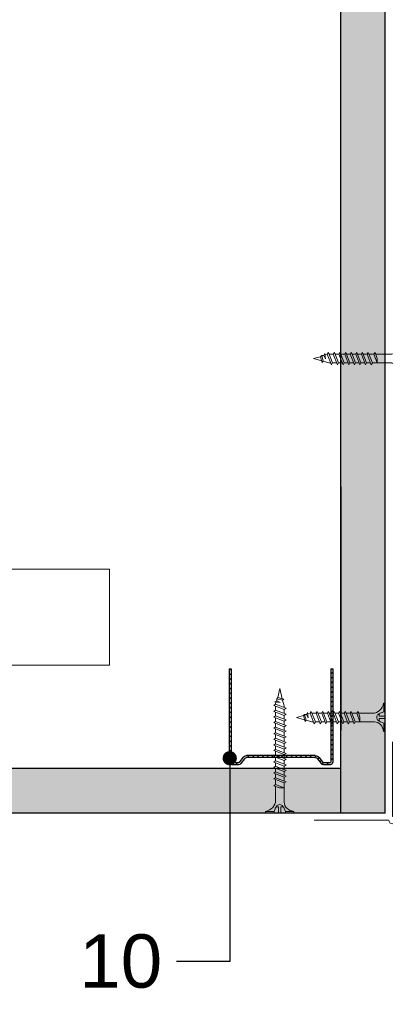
# Model space of a CAD drawing. Header units: millimetres. Extents: x 2264 to 5084, y 1145 to 2026.
# Tile 4 of 12: x 2748 to 2851, y 1472 to 1749. Entities that reach past the tile are written whole.
import ezdxf
from ezdxf import colors
from ezdxf.entities.mleader import LeaderData, LeaderLine
from ezdxf.math import Vec2, Vec3

# ---------------------------------------------------------------- set-up
doc = ezdxf.new("R2010")
doc.units = ezdxf.units.MM
for name, color, linetype, lineweight in [('_RIGIPS AKCESORIA', 7, 'Continuous', 18), ('_RIGIPS G-K', 7, 'Continuous', 25), ('_RIGIPS PROFIL', 7, 'Continuous', 9)]:
    doc.layers.add(name, color=color, linetype=linetype, lineweight=lineweight)
doc.styles.get("Standard").update_dxf_attribs({"font": 'arial.ttf'})

# ---------------------------------------------------------------- blocks, each defined once
blk = doc.blocks.new('naroznik')
at = {"layer": '_RIGIPS AKCESORIA'}
for p, q in [((430.5, 91.65), (451.5, 91.65)), ((429.5, 69.65), (429.5, 90.65))]:
    blk.add_line(p, q, dxfattribs=at)
blk.add_arc((429.5, 91.65), 1, 0, 270, dxfattribs=at)
blk = doc.blocks.new('TN 35')
at = {"layer": '_RIGIPS AKCESORIA'}
for p, q in [((0, -0.84), (0, 7.16)), ((0, 7.16), (0.46, 7.16)), ((0.46, 7.16), (0.46, 4.78)), ((0.46, 4.78), (0, 4.78)), ((0, 3.5), (1.77, 3.5)), ((0, 2.83), (1.77, 2.83)), ((1.77, 3.5), (1.77, 4.2)), ((1.77, 2.83), (1.77, 2.18)), ((3.02, 4.46), (8.47, 4.46)), ((7.12, 4.46), (7.12, 3.18)), ((8.03, 2.01), (7.12, 4.46)), ((7.12, 3.18), (7.65, 1.53)), ((8.47, 4.46), (8.79, 5)), ((9.61, 1.51), (8.47, 4.46)), ((8.79, 5), (9.93, 2.01)), ((9, 4.46), (10.1, 4.46)), ((10.1, 4.46), (10.41, 5)), ((11.23, 1.51), (10.1, 4.46)), ((10.41, 5), (11.56, 2.01)), ((10.62, 4.46), (11.67, 4.46)), ((11.67, 4.46), (11.99, 5)), ((12.81, 1.51), (11.67, 4.46)), ((11.99, 5), (13.14, 2.01)), ((12.2, 4.46), (13.21, 4.46)), ((13.21, 4.46), (13.52, 5)), ((14.34, 1.51), (13.21, 4.46)), ((13.52, 5), (14.67, 2.01)), ((13.73, 4.46), (14.8, 4.46)), ((14.8, 4.46), (15.12, 5)), ((15.94, 1.51), (14.8, 4.46)), ((15.12, 5), (16.26, 2.01)), ((15.33, 4.46), (16.42, 4.46)), ((16.42, 4.46), (16.73, 5)), ((17.55, 1.51), (16.42, 4.46)), ((16.73, 5), (17.88, 2.01)), ((16.94, 4.46), (17.99, 4.46)), ((17.99, 4.46), (18.31, 5)), ((19.13, 1.51), (17.99, 4.46)), ((18.31, 5), (19.45, 2.01)), ((18.52, 4.46), (19.57, 4.46)), ((19.57, 4.46), (19.88, 5)), ((20.7, 1.51), (19.57, 4.46)), ((19.88, 5), (21.03, 2.01)), ((20.09, 4.46), (21.14, 4.46)), ((21.14, 4.46), (21.46, 5)), ((22.28, 1.51), (21.14, 4.46)), ((21.46, 5), (22.6, 2.01)), ((21.67, 4.46), (22.72, 4.46)), ((22.72, 4.46), (23.03, 5)), ((23.85, 1.51), (22.72, 4.46)), ((23.03, 5), (24.18, 2.01)), ((23.24, 4.46), (24.29, 4.46)), ((24.29, 4.46), (24.61, 5)), ((25.43, 1.51), (24.29, 4.46)), ((24.61, 5), (25.75, 2.01)), ((24.81, 4.46), (25.87, 4.46)), ((25.87, 4.46), (26.18, 5)), ((27, 1.51), (25.87, 4.46)), ((26.18, 5), (27.33, 2.01)), ((26.39, 4.46), (27.44, 4.46)), ((27.44, 4.46), (27.76, 5)), ((28.58, 1.51), (27.44, 4.46)), ((27.76, 5), (28.9, 2.01)), ((27.96, 4.46), (29.13, 4.46)), ((29.13, 4.46), (29.45, 5)), ((30.27, 1.51), (29.13, 4.46)), ((29.45, 5), (30.59, 2.01)), ((29.65, 4.46), (30.15, 4.46)), ((30.15, 4.46), (31.73, 3.98)), ((31.3, 1.83), (31.12, 3.28)), ((31.12, 3.28), (31.59, 2.4)), ((31.73, 3.98), (32.01, 4.37)), ((32.15, 2.36), (31.73, 3.98)), ((32.01, 4.37), (32.48, 2.71)), ((32.16, 3.85), (35, 3.24)), ((35, 3.24), (32.48, 2.71)), ((0.46, 1.64), (0, 1.64)), ((0.46, -0.84), (0.46, 1.64)), ((7.49, 2.01), (3.55, 2.01)), ((7.65, 1.53), (8.03, 2.01)), ((9.41, 2.01), (8.03, 2.01)), ((9.93, 2.01), (9.61, 1.51)), ((11.04, 2.01), (9.93, 2.01)), ((11.56, 2.01), (11.23, 1.51)), ((12.61, 2.01), (11.56, 2.01)), ((13.14, 2.01), (12.81, 1.51)), ((14.15, 2.01), (13.14, 2.01)), ((14.67, 2.01), (14.34, 1.51)), ((15.74, 2.01), (14.67, 2.01)), ((16.26, 2.01), (15.94, 1.51)), ((17.36, 2.01), (16.26, 2.01)), ((17.88, 2.01), (17.55, 1.51)), ((18.93, 2.01), (17.84, 2.01)), ((19.45, 2.01), (19.13, 1.51)), ((20.51, 2.01), (19.41, 2.01)), ((21.03, 2.01), (20.7, 1.51)), ((22.08, 2.01), (20.99, 2.01)), ((22.6, 2.01), (22.28, 1.51)), ((23.66, 2.01), (22.56, 2.01)), ((24.18, 2.01), (23.85, 1.51)), ((25.23, 2.01), (24.14, 2.01)), ((25.75, 2.01), (25.43, 1.51)), ((26.81, 2.01), (25.71, 2.01)), ((27.33, 2.01), (27, 1.51)), ((28.38, 2.01), (27.33, 2.01)), ((28.9, 2.01), (28.58, 1.51)), ((28.9, 2.01), (30.07, 2.01)), ((30.59, 2.01), (30.27, 1.51)), ((30.59, 2.01), (31.26, 2.12)), ((31.59, 2.4), (31.3, 1.83)), ((32.15, 2.36), (31.59, 2.4)), ((32.48, 2.71), (32.15, 2.36)), ((0, -0.84), (0.46, -0.84))]:
    blk.add_line(p, q, dxfattribs=at)
for centre, major_axis, ratio, start_param, end_param in [((3.09, 7.67), (0.17, 3.2), 0.826134, 1.773653, 3.180586), ((-0.04, 0.9), (0, 3.93), 0.848176, -0.720942, -0.151112), ((1.66, 3.18), (0, 0.895), 0.848176, -1.552777, -0.720942), ((1.66, 3.18), (0, 0.895), 0.848176, 3.862535, 4.730408), ((3.37, -1.57), (0.28, 3.57), 0.832181, 0.035984, 1.430787), ((-2.73, 15.91), (0, 14.76), 0.848176, 3.399396, 3.475072), ((0.59, 4.62), (0, 2.81), 0.848176, 3.475072, 3.862535)]:
    blk.add_ellipse(centre, major_axis=major_axis, ratio=ratio, start_param=start_param, end_param=end_param, dxfattribs=at)
blk = doc.blocks.new('UD 30 ULTRASTIL')
h = blk.add_hatch()
h.set_pattern_fill('ANSI31', color=256, scale=0.3, style=0)
h.paths.add_polyline_path([(684.71, 712.9), (658.51, 712.9, 0.414214), (657.71, 712.1), (657.71, 710.25, 0.236068), (658.03, 709.61), (659.39, 708.59, -0.236068), (659.71, 707.95), (659.71, 688.65, -0.236068), (659.39, 688.01), (658.03, 686.99, 0.236068), (657.71, 686.35), (657.71, 684.5, 0.414214), (658.51, 683.7), (684.71, 683.7), (684.71, 684.25), (658.51, 684.25, -0.414214), (658.26, 684.5), (658.26, 686.35, -0.236068), (658.36, 686.55), (659.72, 687.57, 0.236068), (660.26, 688.65), (660.26, 707.95, 0.236068), (659.72, 709.03), (658.36, 710.05, -0.236068), (658.26, 710.25), (658.26, 712.1, -0.414214), (658.51, 712.35), (684.71, 712.35)])
for p, q in [((657.71, 712.1), (657.71, 710.25)), ((658.26, 712.1), (658.26, 710.25)), ((684.71, 712.9), (658.51, 712.9)), ((684.71, 712.35), (658.51, 712.35)), ((684.71, 712.35), (684.71, 712.9)), ((659.39, 708.59), (658.03, 709.61)), ((659.72, 709.03), (658.36, 710.05)), ((659.71, 707.95), (659.71, 688.65)), ((660.26, 707.95), (660.26, 688.65)), ((659.39, 688.01), (658.03, 686.99)), ((659.72, 687.57), (658.36, 686.55)), ((657.71, 686.35), (657.71, 684.5)), ((658.26, 686.35), (658.26, 684.5)), ((684.71, 684.25), (658.51, 684.25)), ((684.71, 683.7), (684.71, 684.25)), ((684.71, 683.7), (658.51, 683.7))]:
    blk.add_line(p, q)
for centre, radius, start, end in [((658.51, 712.1), 0.8, 90, 180), ((658.51, 712.1), 0.25, 90, 180), ((658.51, 710.25), 0.8, 180, 233.1301), ((658.51, 710.25), 0.25, 180, 233.1301), ((658.91, 707.95), 1.35, 0, 53.1301), ((658.91, 707.95), 0.8, 0, 53.1301), ((658.51, 686.35), 0.8, 126.8699, 180), ((658.91, 688.65), 0.8, 306.8699, 0), ((658.91, 688.65), 1.35, 306.8699, 0), ((658.51, 684.5), 0.8, 180, 270), ((658.51, 686.35), 0.25, 126.8699, 180), ((658.51, 684.5), 0.25, 180, 270)]:
    blk.add_arc(centre, radius, start, end)
blk = doc.blocks.new('TN 25')
at = {"layer": '_RIGIPS AKCESORIA'}
for p, q in [((0, -0.84), (0, 7.16)), ((0, 7.16), (0.46, 7.16)), ((0.46, 7.16), (0.46, 4.78)), ((0.46, 4.78), (0, 4.78)), ((0, 3.5), (1.77, 3.5)), ((0, 2.83), (1.77, 2.83)), ((1.77, 3.5), (1.77, 4.2)), ((1.77, 2.83), (1.77, 2.18)), ((3.02, 4.46), (8.47, 4.46)), ((7.12, 4.46), (7.12, 3.18)), ((8.03, 2.01), (7.12, 4.46)), ((7.12, 3.18), (7.65, 1.53)), ((8.47, 4.46), (8.79, 5)), ((9.61, 1.51), (8.47, 4.46)), ((8.79, 5), (9.93, 2.01)), ((9, 4.46), (10.1, 4.46)), ((10.1, 4.46), (10.41, 5)), ((11.23, 1.51), (10.1, 4.46)), ((10.41, 5), (11.56, 2.01)), ((10.62, 4.46), (11.67, 4.46)), ((11.67, 4.46), (11.99, 5)), ((12.81, 1.51), (11.67, 4.46)), ((11.99, 5), (13.14, 2.01)), ((12.2, 4.46), (13.21, 4.46)), ((13.21, 4.46), (13.52, 5)), ((14.34, 1.51), (13.21, 4.46)), ((13.52, 5), (14.67, 2.01)), ((13.73, 4.46), (14.8, 4.46)), ((14.8, 4.46), (15.12, 5)), ((15.94, 1.51), (14.8, 4.46)), ((15.12, 5), (16.26, 2.01)), ((15.33, 4.46), (16.42, 4.46)), ((16.42, 4.46), (16.73, 5)), ((17.55, 1.51), (16.42, 4.46)), ((16.73, 5), (17.88, 2.01)), ((16.94, 4.46), (17.99, 4.46)), ((17.99, 4.46), (18.31, 5)), ((19.13, 1.51), (17.99, 4.46)), ((18.31, 5), (19.45, 2.01)), ((18.52, 4.46), (19.68, 4.46)), ((19.68, 4.46), (20, 5)), ((20.82, 1.51), (19.68, 4.46)), ((20, 5), (21.14, 2.01)), ((20.21, 4.46), (20.7, 4.46)), ((20.7, 4.46), (22.28, 3.98)), ((21.85, 1.83), (21.67, 3.28)), ((21.67, 3.28), (22.14, 2.4)), ((22.28, 3.98), (22.56, 4.37)), ((22.7, 2.36), (22.28, 3.98)), ((22.56, 4.37), (23.03, 2.71)), ((22.71, 3.85), (25, 3.24)), ((25, 3.24), (23.03, 2.71)), ((0.46, 1.64), (0, 1.64)), ((0.46, -0.84), (0.46, 1.64)), ((7.49, 2.01), (3.55, 2.01)), ((7.65, 1.53), (8.03, 2.01)), ((9.41, 2.01), (8.03, 2.01)), ((9.93, 2.01), (9.61, 1.51)), ((11.04, 2.01), (9.93, 2.01)), ((11.56, 2.01), (11.23, 1.51)), ((12.61, 2.01), (11.56, 2.01)), ((13.14, 2.01), (12.81, 1.51)), ((14.15, 2.01), (13.14, 2.01)), ((14.67, 2.01), (14.34, 1.51)), ((15.74, 2.01), (14.67, 2.01)), ((16.26, 2.01), (15.94, 1.51)), ((17.36, 2.01), (16.26, 2.01)), ((17.88, 2.01), (17.55, 1.51)), ((18.93, 2.01), (17.88, 2.01)), ((19.45, 2.01), (19.13, 1.51)), ((19.45, 2.01), (20.62, 2.01)), ((21.14, 2.01), (20.82, 1.51)), ((21.14, 2.01), (21.81, 2.12)), ((22.14, 2.4), (21.85, 1.83)), ((22.7, 2.36), (22.14, 2.4)), ((23.03, 2.71), (22.7, 2.36)), ((0, -0.84), (0.46, -0.84))]:
    blk.add_line(p, q, dxfattribs=at)
for centre, major_axis, ratio, start_param, end_param in [((3.09, 7.67), (0.17, 3.2), 0.826134, 1.773653, 3.180586), ((-0.04, 0.9), (0, 3.93), 0.848176, -0.720942, -0.151112), ((1.66, 3.18), (0, 0.895), 0.848176, -1.552777, -0.720942), ((1.66, 3.18), (0, 0.895), 0.848176, 3.862535, 4.730408), ((3.37, -1.57), (0.28, 3.57), 0.832181, 0.035984, 1.430787), ((-2.73, 15.91), (0, 14.76), 0.848176, 3.399396, 3.475072), ((0.59, 4.62), (0, 2.81), 0.848176, 3.475072, 3.862535)]:
    blk.add_ellipse(centre, major_axis=major_axis, ratio=ratio, start_param=start_param, end_param=end_param, dxfattribs=at)
blk = doc.blocks.new('_Dot')
at = {"color": 0, "linetype": 'ByBlock', "lineweight": -2}
blk.add_line((-0.5, 0), (-1, 0), dxfattribs=at)
at = {"color": 0, "linetype": 'ByBlock', "const_width": 0.5}
blk.add_lwpolyline([(-0.25, 0, 1), (0.25, 0, 1)], format="xyb", close=True, dxfattribs=at)

msp = doc.modelspace()

# ---------------------------------------------------------------- hatches: boundary and pattern name
at = {"layer": '_RIGIPS G-K'}
h = msp.add_hatch(dxfattribs=at)
h.set_pattern_fill('DOTS', color=256, scale=2, angle=-135, style=0)
h.set_pattern_definition([(225, (1312.156, 4343.1892), (1.122532, -3.367596), [0, -3.175])])
h.paths.add_polyline_path([(2850.65, 1925.994), (2838.15, 1925.994), (2838.15, 1525.994), (2850.65, 1525.994)])
h = msp.add_hatch(dxfattribs=at)
h.set_pattern_fill('DOTS', color=256, scale=2, angle=-45, style=0)
h.set_pattern_definition([(315, (20.9542, 0), (3.367596, 1.122532), [0, -3.175])])
h.paths.add_polyline_path([(2263.899, 1538.494), (2263.899, 1525.994), (2838.15, 1525.994), (2838.15, 1538.494)])

# ---------------------------------------------------------------- linework, layer by layer
for p, q in [((2838.15, 1525.994), (2838.15, 1925.994)), ((2850.65, 1525.994), (2850.65, 1925.994)), ((2838.15, 1617.768), (2838.15, 1549.203)), ((2838.15, 1538.494), (2263.899, 1538.494)), ((2850.65, 1525.994), (2263.899, 1525.994))]:
    msp.add_line(p, q, dxfattribs=at)
at = {"layer": '_RIGIPS PROFIL'}
for p, q in [((2773.047, 1594.589), (2728.899, 1594.589)), ((2773.047, 1594.589), (2773.047, 1567.589)), ((2773.047, 1567.589), (2728.899, 1567.589))]:
    msp.add_line(p, q, dxfattribs=at)

# ---------------------------------------------------------------- block references
at = {"xscale": -1, "rotation": 270}
msp.add_blockref('UD 30 ULTRASTIL', (2122.998, 881.879), dxfattribs=at)
at = {"layer": '_RIGIPS AKCESORIA', "rotation": 180}
for p in [(2855.48, 1657.019), (2850.65, 1556.091)]:
    msp.add_blockref('TN 25', p, dxfattribs=at)
at = {"layer": '_RIGIPS AKCESORIA', "xscale": -1, "rotation": 270}
for name, p in [('TN 35', (2817.752, 1525.994)), ('naroznik', (2760.995, 1094.493))]:
    msp.add_blockref(name, p, dxfattribs=at)

# ---------------------------------------------------------------- leaders
at = {"layer": '_RIGIPS PROFIL'}
ml = msp.add_multileader_mtext('Standard', dxfattribs=at)
ml.set_content('10', color=256)
ml.set_leader_properties()
ml.set_arrow_properties(name='DOT')
ml.build(insert=Vec2(0, 0))
ml.multileader.update_dxf_attribs({"dogleg_length": 15})
ctx = ml.context
ctx.base_point, ctx.char_height, ctx.landing_gap_size, ctx.plane_origin = Vec3(2763.869, 1484.264), 15, 4, Vec3(2730.116, 1535.939)
ctx.text_align_type = 2
notes = []
notes.append((ctx, [(1, (1, 1, 0), (2806.893, 1484.264), (-1, 0), 15, [(0, [(2806.893, 1541.422)], 0, [])])]))
ctx.mtext.insert, ctx.mtext.alignment, ctx.mtext.flow_direction = Vec3(2787.893, 1491.892), 3, 5
for ctx, leaders in notes:
    for number, flags, end, landing, length, lines in leaders:
        leader = LeaderData()
        leader.index, (leader.has_last_leader_line, leader.has_dogleg_vector, leader.attachment_direction) = number, flags
        leader.last_leader_point, leader.dogleg_vector, leader.dogleg_length = Vec3(end), Vec3(landing), length
        for number, points, colour, breaks in lines:
            line = LeaderLine()
            line.index, line.vertices, line.color, line.breaks = number, Vec3.list(points), colors.encode_raw_color(colour), breaks
            leader.lines.append(line)
        ctx.leaders.append(leader)

doc.saveas('drawing.dxf')
